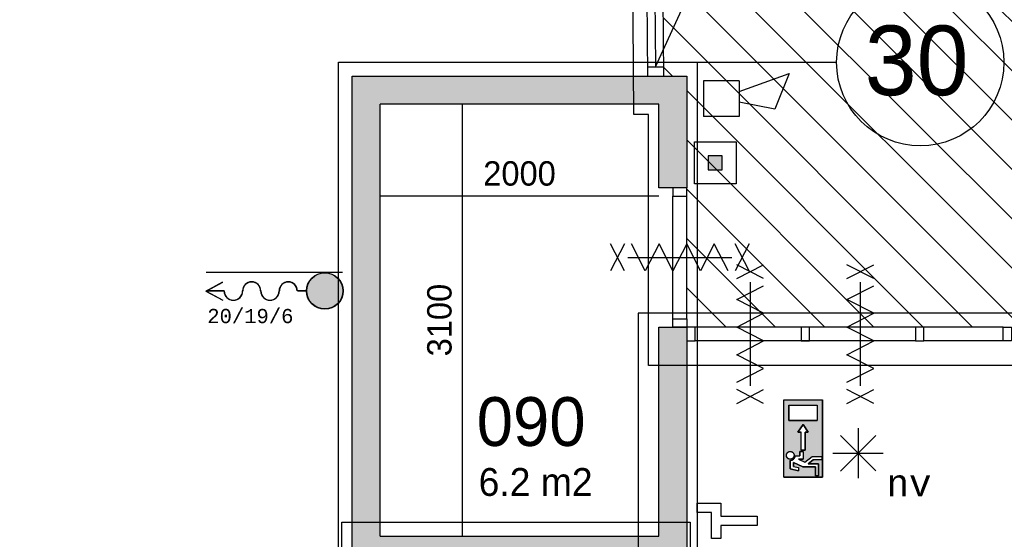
# Model space of a CAD drawing. Extents: x -1826 to 147704, y -44576 to 60962.
# Tile 62 of 75: x 104004 to 111069, y 26411 to 30139. Entities that reach past the tile are written whole.
import ezdxf
from ezdxf.enums import TextEntityAlignment as Align

# ---------------------------------------------------------------- set-up
doc = ezdxf.new("R2010")
doc.units = 0
doc.header["$MEASUREMENT"] = 0
doc.header["$PDMODE"] = 35
doc.header["$PDSIZE"] = -0.5
doc.layers.get('0').update_dxf_attribs({"linetype": 'CONTINUOUS'})
doc.layers.get('DEFPOINTS').update_dxf_attribs({"linetype": 'CONTINUOUS'})
for name, color, linetype in [('AA$1A---_ARCEER', 252, 'CONTINUOUS'), ('AL00---_BRANDBEVEILIGING', 252, 'CONTINUOUS'), ('AL22----_BINNENWAND', 252, 'CONTINUOUS'), ('AL32----_BINNENKOZIJN', 252, 'CONTINUOUS'), ('AM$1A---_MAATVOERING', 252, 'CONTINUOUS'), ('Brandweer', 252, 'CONTINUOUS'), ('brandweer NIEUW', 252, 'CONTINUOUS'), ('COMPARTIMENTERING', 252, 'CONTINUOUS'), ('LAYER01', 252, 'CONTINUOUS'), ('M2', 252, 'CONTINUOUS'), ('OMPARTIMENTERING', 252, 'CONTINUOUS')]:
    doc.layers.add(name, color=color, linetype=linetype)
doc.styles.add('B-01', font='b-gbp')
doc.styles.add('MONOTXT', font='MONOTXT')
doc.dimstyles.new('BBA_STAND', dxfattribs={"dimtxt": 175, "dimasz": 1, "dimexe": 1, "dimexo": 0.001, "dimgap": 75, "dimtad": 1, "dimdec": 0, "dimzin": 0, "dimdsep": 46, "dimtxsty": 'B-01', "dimblk": 'NONE', "dimblk1": 'PIJL1', "dimblk2": 'NONE', "dimcen": 1, "dimse1": 1, "dimse2": 1, "dimclrd": 256, "dimclre": 256, "dimclrt": 256, "dimadec": 4, "dimazin": 0, "dimtfac": 1, "dimtdec": 0, "dimtmove": 0, "dimatfit": 2, "dimldrblk": 'PIJL1', "dimfxl": 1, "dimtfillclr": 256, "dimtolj": 1, "dimtzin": 0, "dimarcsym": 0})

# ---------------------------------------------------------------- blocks, each defined once
blk = doc.blocks.new('*D74')
at = {"layer": 'AM$1A---_MAATVOERING', "lineweight": -2, "transparency": 16777216}
blk.add_line((107179.3, 29534), (107179.3, 26434), dxfattribs=at)
at = {"layer": 'DEFPOINTS', "color": 0, "transparency": 16777216}
for p in [(107977.3, 29534), (107179.3, 26434), (107977.3, 26434)]:
    blk.add_point(p, dxfattribs=at)
at = {"layer": 'AM$1A---_MAATVOERING', "transparency": 16777216, "insert": (107016.8, 27984), "char_height": 175, "attachment_point": 5, "rotation": 90, "style": 'B-01'}
blk.add_mtext('\\A1;3100', dxfattribs=at)
blk = doc.blocks.new('_None')
blk = doc.blocks.new('PIJL1')
at = {"color": 1, "linetype": 'ByBlock'}
blk.add_line((0, 82.6), (0, -82.6), dxfattribs=at)
blk.add_solid([(-100, 16.7), (-100, -16.7), (0, 0)], dxfattribs=at)
blk = doc.blocks.new('*D75')
at = {"layer": 'AM$1A---_MAATVOERING', "lineweight": -2, "transparency": 16777216}
blk.add_line((108590.7, 28872.5), (106590.7, 28872.5), dxfattribs=at)
at = {"layer": 'DEFPOINTS', "color": 0, "transparency": 16777216}
for p in [(106590.7, 29234), (108590.7, 29234), (106590.7, 28872.5)]:
    blk.add_point(p, dxfattribs=at)
at = {"layer": 'AM$1A---_MAATVOERING', "transparency": 16777216, "insert": (107590.7, 29035), "char_height": 175, "attachment_point": 5, "style": 'B-01'}
blk.add_mtext('\\A1;2000', dxfattribs=at)

msp = doc.modelspace()

# ---------------------------------------------------------------- hatches: boundary and pattern name
at = {"layer": 'AA$1A---_ARCEER'}
msp.add_hatch(color=256, dxfattribs=at).paths.add_polyline_path([(108790.7, 24134), (108790.7, 25034), (108690.7, 25034), (108590.7, 25034), (108590.7, 24334), (106590.7, 24334), (106590.7, 26234), (108590.7, 26234), (108590.7, 25934), (108790.7, 25934), (108790.7, 27934), (108690.7, 27934), (108590.7, 27934), (108590.7, 26434), (106590.7, 26434), (106590.7, 29534), (108590.7, 29534), (108590.7, 28934), (108790.7, 28934), (108790.7, 29734), (106390.7, 29734), (106390.7, 24134)])
at = {"layer": 'AL00---_BRANDBEVEILIGING'}
msp.add_hatch(color=256, dxfattribs=at).paths.add_polyline_path([(108945.1, 29062.3), (109045.1, 29062.3), (109045.1, 29162.3), (108945.1, 29162.3)])
at = {"layer": 'Brandweer'}
msp.add_hatch(color=256, dxfattribs=at).paths.add_polyline_path([(106064.3, 28193.2, -1), (106323.3, 28193.2, -1)])
at = {"layer": 'brandweer NIEUW'}
h = msp.add_hatch(color=256, dxfattribs=at)
h.paths.add_polyline_path([(109764, 27411.2), (109486.6, 27411.2), (109486.6, 26856.3), (109764, 26856.3)])
h.paths.add_polyline_path([(109662.3, 27180), (109639.2, 27180), (109639.2, 27050.5), (109611.4, 27050.5), (109611.4, 27180), (109588.3, 27180), (109625.3, 27235.5)], flags=16)
h.paths.add_polyline_path([(109523.6, 27263.2), (109523.6, 27374.2), (109727, 27374.2), (109727, 27263.2)], flags=16)
h.paths.add_polyline_path([(109625.3, 27041.2), (109625.3, 26985.8), (109591.7, 26985.8), (109638.8, 26964.4), (109690, 27004.3), (109759.4, 27004.3), (109759.4, 26981.1), (109698, 26981.1), (109662.3, 26953.4), (109736.3, 26953.4), (109736.3, 26865.5), (109713.2, 26865.5), (109713.2, 26930.3), (109624.4, 26930.3), (109555.9, 26961.4), (109555.9, 26934.5), (109592.9, 26925.2), (109592.9, 26901.4), (109532.8, 26916.4), (109532.8, 26977.4), (109539.3, 26978), (109539.6, 26978.1), (109549.2, 26981.4), (109549.7, 26981.6), (109554.8, 26984.9), (109555.3, 26985.3), (109558.8, 26988.4), (109559, 26988.7), (109563.5, 26994.4), (109563.8, 26995), (109566.5, 27000.6), (109567, 27002.1), (109568, 27005.4), (109568.3, 27006.9), (109568.4, 27007.3), (109568.5, 27007.7), (109568.5, 27008.1), (109568.6, 27008.5), (109568.6, 27008.9), (109602.2, 27008.9), (109602.2, 27041.2)], flags=16)
h.paths.add_polyline_path([(109558.5, 27002.9), (109556.7, 26999.2), (109556.5, 26998.9), (109554.3, 26995.8), (109554.2, 26995.7), (109551.5, 26992.9), (109548.3, 26990.4), (109546.5, 26989.4), (109545.9, 26989), (109542.2, 26987.3), (109538.1, 26986.2), (109538.2, 26986.2), (109536.2, 26986), (109535.3, 26985.8), (109531.4, 26985.7), (109527.4, 26986.2), (109523.3, 26987.3), (109523.5, 26987.3), (109519.6, 26989), (109519.3, 26989.2), (109516.2, 26991.2), (109515.1, 26992.1), (109515, 26992.2), (109515.1, 26992.1), (109515, 26992.2), (109513.1, 26993.9), (109512.7, 26994.3), (109510.5, 26996.9), (109509.7, 26998.2), (109509.6, 26998.4), (109509.7, 26998.2), (109509.6, 26998.3), (109508.3, 27000.4), (109507.5, 27002.1), (109507.2, 27002.7), (109507.4, 27002.3), (109506.2, 27005.4), (109505.7, 27007.8), (109505.5, 27008.3), (109505, 27012.1), (109505.1, 27016.2), (109505.8, 27020.3), (109507.1, 27024.1), (109507.8, 27025.5), (109507.8, 27025.5), (109507.8, 27025.4), (109507.9, 27025.6), (109509, 27027.8), (109511.3, 27031.1), (109512.4, 27032.3), (109512.9, 27032.9), (109512.7, 27032.7), (109513.2, 27033.1), (109514.1, 27034.1), (109515.8, 27035.4), (109516.3, 27035.9), (109519.7, 27038), (109523.5, 27039.7), (109527.4, 27040.8), (109529.4, 27041), (109529.9, 27041.1), (109529.4, 27041.1), (109532.8, 27041.3), (109532.8, 27041.3), (109536.9, 27041), (109540.9, 27040.1), (109542.8, 27039.4), (109543.3, 27039.2), (109542.8, 27039.4), (109545.9, 27038), (109549.4, 27035.8), (109550.6, 27034.8), (109550.8, 27034.7), (109550.6, 27034.8), (109550.7, 27034.7), (109552.5, 27033.2), (109555.2, 27030.1), (109557.4, 27026.6), (109559, 27022.9), (109560.1, 27018.9), (109560.6, 27014.8), (109560.5, 27010.7), (109559.8, 27006.7), (109559.7, 27006.6)], flags=16)
at = {"layer": 'COMPARTIMENTERING'}
h = msp.add_hatch(dxfattribs=at)
h.set_pattern_fill('ANSI31', color=256, scale=2000, angle=-90, style=0)
h.set_pattern_definition([(315, (85188.27, 172733.54), (176.7767, 176.7767), [])])
h.paths.add_polyline_path([(110526, 32100.5), (106557.2, 36177.5), (106557.2, 37734), (108890.7, 40067.5), (112190.7, 40067.5), (114524.2, 37734), (114524.2, 34434), (112190.7, 32100.5)], flags=16)
h.paths.add_polyline_path([(105990.7, 45734.5), (105990.7, 47659.3), (103500.7, 47659.3), (103500.7, 46134.5), (103590.7, 46134.5), (103590.7, 45549.5), (103350.7, 45534.5), (103350.7, 45296.5), (103096.7, 45039.5), (103201.7, 44934.5), (101490.2, 43222.5), (101383.7, 43328.5), (101128.7, 43074.5), (100890.7, 43074.5), (100875.7, 42834.5), (100298.2, 42842), (100298.2, 43074.5), (99840.7, 43074.5), (99840.7, 42924.5), (98765.4, 42924.5), (98764.8, 40433.5), (100590.7, 40433), (100612.9, 40236.4), (100305.7, 40201.6), (100305.7, 38034), (100875.7, 38034), (100890.7, 37449), (100305.7, 37434), (100305.7, 37034), (97240.7, 37034), (97240.7, 34240.4), (104666.2, 34240.4), (106541.7, 36127.2), (109702.9, 32894.4), (108609.5, 31734), (108623, 29734), (108790.7, 29734), (108790.7, 27933.8), (115121.2, 27933.8), (115120.2, 27234), (119440.2, 27234), (119440.2, 32434.3), (118341.2, 32434.3), (118279.8, 32474.8), (116781.7, 33963.3), (116741.9, 34024), (116741.9, 37434), (116491.2, 37449), (116491.2, 38019), (116976.2, 38034), (116976.2, 43034.5), (116091.2, 43034.5), (114990.7, 43034.5), (108240.7, 43034.5), (108240.7, 45734.5)])

# ---------------------------------------------------------------- linework, layer by layer
at = {"layer": 'AL00---_BRANDBEVEILIGING'}
msp.add_lwpolyline([(108845.1, 28962.4), (108845.1, 29262.3), (109145.1, 29262.3), (109145.1, 28962.3), (108845.1, 28962.3)], dxfattribs=at)
msp.add_lwpolyline([(108945.1, 29062.3), (109045.1, 29062.3), (109045.1, 29162.3), (108945.1, 29162.3)], close=True, dxfattribs=at)
at = {"layer": 'AL22----_BINNENWAND'}
msp.add_line((106590.7, 26434), (106590.7, 29534), dxfattribs=at)
for points in [[(106390.7, 24134), (106390.7, 29734)], [(106390.7, 29734), (108790.7, 29734)], [(108790.7, 29734), (108790.7, 28934)], [(108590.7, 29534), (106590.7, 29534)], [(108590.7, 28934), (108590.7, 29534)], [(108790.7, 28934), (108590.7, 28934)], [(108590.7, 27934), (108790.7, 27934)], [(108590.7, 26434), (108590.7, 27934)], [(108790.7, 27933.8), (108790.7, 25934)], [(106590.7, 26434), (108590.7, 26434)]]:
    msp.add_lwpolyline(points, dxfattribs=at)
at = {"layer": 'AL32----_BINNENKOZIJN', "ltscale": 0.2}
for p, q in [((108495.2, 31778.9), (108509, 29733.3)), ((108609.5, 31734), (108623, 29734)), ((108553, 31666.6), (108565.5, 29801)), ((108565.5, 29801), (108951.3, 30643.2))]:
    msp.add_line(p, q, dxfattribs=at)
msp.add_lwpolyline([(108508.5, 29801), (108622.5, 29801)], dxfattribs=at)
at = {"layer": 'AL32----_BINNENKOZIJN'}
for points in [[(108690.7, 28934), (108690.7, 28874.3), (108790.4, 28874.3), (108790.4, 28934)], [(108690.7, 27934), (108690.7, 27994), (108790.7, 27994), (108790.7, 27934)], [(108790.7, 27834), (108850.4, 27834), (108850.4, 27933.8), (108790.7, 27933.8)], [(109610.8, 27834), (109670.5, 27834), (109670.5, 27933.8), (109610.8, 27933.8)], [(110430.9, 27834), (110490.7, 27834), (110490.7, 27933.8), (110430.9, 27933.8)], [(111120.7, 27834), (111060.9, 27834), (111060.9, 27933.8), (111120.7, 27933.8)]]:
    msp.add_lwpolyline(points, close=True, dxfattribs=at)
for points in [[(108690.7, 27994), (108690.7, 28874.3)], [(108790.7, 27994), (108790.4, 28874.3)], [(110430.9, 27933.8), (108850.4, 27933.8)], [(111060.9, 27933.8), (110490.7, 27933.8)], [(110430.9, 27834), (108850.4, 27834)], [(111060.9, 27834), (110490.7, 27834)]]:
    msp.add_lwpolyline(points, dxfattribs=at)
at = {"layer": 'Brandweer'}
for p, q in [((109166.5, 29624.5), (109525.5, 29752.8)), ((109525.5, 29752.8), (109422.9, 29496.3)), ((108910, 29701.5), (108910, 29445)), ((109166.5, 29701.5), (108910, 29701.5)), ((109166.5, 29701.5), (109166.5, 29445)), ((109422.9, 29496.3), (109166.5, 29547.6)), ((109166.5, 29445), (108910, 29445)), ((105339.5, 28192.4), (105461.4, 28258.8)), ((106321, 28326), (105342.5, 28326)), ((106321, 28324.3), (105342.5, 28324.3)), ((105339.5, 28192.4), (105461.4, 28125.9)), ((105343.1, 28192.4), (105462.3, 28257.3)), ((105343.1, 28192.4), (105462.3, 28127.4)), ((105472.2, 28193.2), (105344.6, 28193.2)), ((105472.2, 28191.5), (105344.6, 28191.5)), ((106062.6, 28193.2), (105997, 28193.2)), ((106062.6, 28191.5), (105997, 28191.5)), ((110019.8, 27209.5, 2600), (110019.8, 26849.6, 2600)), ((109892.5, 27156.8, 2600), (110147, 26902.3, 2600)), ((109892.5, 26901.1, 2600), (110148.3, 27156.8, 2600)), ((109838.9, 27028.7, 2600), (110200.6, 27028.7, 2600))]:
    msp.add_line(p, q, dxfattribs=at)
for points in [[(108343.2, 28337), (108243.2, 28530.5)], [(108343.2, 28530.5), (108243.2, 28337)], [(109087.2, 28337), (108988.2, 28530.5), (108889.2, 28337), (108790.2, 28530.5), (108691.2, 28337), (108592.2, 28530.5), (108493.2, 28337), (108394.2, 28530.5)], [(109238.2, 28337), (109138.2, 28530.5)], [(109238.2, 28530.5), (109138.2, 28337)], [(108368.2, 28434), (109113.2, 28434)], [(108368.2, 28434), (109113.2, 28434)], [(108540.7, 28434), (108740.7, 28434), (108940.7, 28434)], [(109148.7, 28281.5), (109342.2, 28381.5)], [(109342.2, 28281.5), (109148.7, 28381.5)], [(109938.7, 28281.5), (110132.2, 28381.5)], [(110132.2, 28281.5), (109938.7, 28381.5)], [(109148.7, 27537.5), (109342.2, 27636.5), (109148.7, 27735.5), (109342.2, 27834.5), (109148.7, 27933.5), (109342.2, 28032.5), (109148.7, 28131.5), (109342.2, 28230.5)], [(109245.7, 28256.5), (109245.7, 27511.5)], [(109245.7, 28256.5), (109245.7, 27511.5)], [(109938.7, 27537.5), (110132.2, 27636.5), (109938.7, 27735.5), (110132.2, 27834.5), (109938.7, 27933.5), (110132.2, 28032.5), (109938.7, 28131.5), (110132.2, 28230.5)], [(110035.7, 28256.5), (110035.7, 27511.5)], [(110035.7, 28256.5), (110035.7, 27511.5)], [(109245.7, 28084), (109245.7, 27884), (109245.7, 27684)], [(110035.7, 28084), (110035.7, 27884), (110035.7, 27684)], [(109148.7, 27386.5), (109342.2, 27486.5)], [(109342.2, 27386.5), (109148.7, 27486.5)], [(109938.7, 27386.5), (110132.2, 27486.5)], [(110132.2, 27386.5), (109938.7, 27486.5)]]:
    msp.add_lwpolyline(points, dxfattribs=at)
msp.add_lwpolyline([(108865.7, 26604), (108865.7, 26669.5), (109034, 26669.5), (109034, 26576), (109295.8, 26576), (109295.8, 26510.5), (109034, 26510.5), (109034, 26417), (108968.5, 26417), (108968.5, 26604)], close=True, dxfattribs=at)
for radius in [131.2, 129.5]:
    msp.add_circle((106193.8, 28193.2), radius, dxfattribs=at)
for centre, radius, start, end in [((105669, 28193.2), 65.6, 0, 180), ((105931.4, 28193.2), 65.6, 0, 180), ((105537.8, 28193.2), 67.3, 180, 0), ((105537.8, 28193.2), 65.6, 180, 0), ((105669, 28193.2), 63.9, 0, 180), ((105800.2, 28193.2), 67.3, 180, 0), ((105800.2, 28193.2), 65.6, 180, 0), ((105931.4, 28193.2), 63.9, 0, 180)]:
    msp.add_arc(centre, radius, start, end, dxfattribs=at)
at = {"layer": 'brandweer NIEUW'}
for p, q in [((109486.6, 27411.2), (109764, 27411.2)), ((109486.6, 26856.3), (109486.6, 27411.2)), ((109764, 26856.3), (109764, 27411.2)), ((109523.6, 27374.2), (109523.6, 27263.2)), ((109523.6, 27374.2), (109727, 27374.2)), ((109727, 27374.2), (109727, 27263.2)), ((109523.6, 27263.2), (109727, 27263.2)), ((109625.3, 27235.5), (109588.3, 27180)), ((109662.3, 27180), (109625.3, 27235.5)), ((109588.3, 27180), (109611.4, 27180)), ((109611.4, 27050.5), (109611.4, 27180)), ((109639.2, 27180), (109662.3, 27180)), ((109639.2, 27050.5), (109639.2, 27180)), ((109568.6, 27008.9), (109602.2, 27008.9)), ((109602.2, 27041.2), (109602.2, 27008.9)), ((109625.3, 27041.2), (109602.2, 27041.2)), ((109611.4, 27050.5), (109639.2, 27050.5)), ((109625.3, 27041.2), (109625.3, 26985.8)), ((109638.6, 26964.2), (109690, 27004.3)), ((109690, 27004.3), (109759.4, 27004.3)), ((109759.4, 27004.3), (109759.4, 26981.1)), ((109532.8, 26977.4), (109532.8, 26916.4)), ((109532.8, 26916.4), (109592.9, 26901.4)), ((109555.9, 26961.4), (109624.4, 26930.3)), ((109555.9, 26934.5), (109555.9, 26961.4)), ((109555.9, 26934.5), (109592.9, 26925.2)), ((109591.7, 26985.8), (109625.3, 26985.8)), ((109591.7, 26985.8), (109638.8, 26964.4)), ((109592.9, 26925.2), (109592.9, 26901.4)), ((109624.4, 26930.3), (109713.2, 26930.3)), ((109662.3, 26953.4), (109698, 26981.1)), ((109736.3, 26953.4), (109662.3, 26953.4)), ((109759.4, 26981.1), (109698, 26981.1)), ((109713.2, 26930.3), (109713.2, 26865.5)), ((109736.3, 26865.5), (109736.3, 26953.4)), ((109486.6, 26856.3), (109764, 26856.3)), ((109713.2, 26865.5), (109736.3, 26865.5))]:
    msp.add_line(p, q, dxfattribs=at)
for points in [[(109764, 26856.3), (109486.6, 26856.3), (109486.6, 27411.2), (109764, 27411.2), (109764, 26856.3)], [(109727, 27263.2), (109523.6, 27263.2), (109523.6, 27374.2), (109727, 27374.2), (109727, 27263.2)], [(109639.2, 27050.5), (109611.4, 27050.5), (109611.4, 27180), (109588.3, 27180), (109625.3, 27235.5), (109662.3, 27180), (109639.2, 27180), (109639.2, 27050.5)], [(109513.2, 27033.1), (109514.2, 27034.1), (109515.2, 27034.9), (109516.3, 27035.8), (109517.4, 27036.6), (109518.6, 27037.3), (109519.7, 27038), (109521, 27038.6), (109522.2, 27039.1), (109523.5, 27039.6), (109524.8, 27040.1), (109526.1, 27040.4), (109527.4, 27040.7), (109528.8, 27040.9), (109530.1, 27041.1), (109531.5, 27041.2), (109532.8, 27041.2), (109534.2, 27041.2), (109535.5, 27041.1), (109536.9, 27040.9), (109538.2, 27040.7), (109539.6, 27040.4), (109540.9, 27040.1), (109542.2, 27039.6), (109543.4, 27039.1), (109544.7, 27038.6), (109545.9, 27038), (109547.1, 27037.3), (109548.2, 27036.6), (109549.4, 27035.8), (109550.4, 27034.9), (109551.5, 27034.1), (109552.4, 27033.1), (109553.4, 27032.1), (109554.3, 27031.1), (109555.1, 27030), (109555.9, 27028.9), (109556.6, 27027.8), (109557.3, 27026.6), (109557.9, 27025.4), (109558.5, 27024.1), (109558.9, 27022.8), (109559.4, 27021.6), (109559.7, 27020.2), (109560, 27018.9), (109560.3, 27017.6), (109560.4, 27016.2), (109560.5, 27014.9), (109560.6, 27013.5), (109560.5, 27012.1), (109560.4, 27010.8), (109560.3, 27009.4), (109560, 27008.1), (109559.7, 27006.8), (109559.4, 27005.4), (109558.9, 27004.2), (109558.5, 27002.9), (109557.9, 27001.6), (109557.3, 27000.4), (109556.6, 26999.2), (109555.9, 26998.1), (109555.1, 26997), (109554.3, 26995.9), (109553.4, 26994.9), (109552.4, 26993.9), (109551.5, 26992.9), (109550.4, 26992.1), (109549.4, 26991.2), (109548.2, 26990.4), (109547.1, 26989.7), (109545.9, 26989), (109544.7, 26988.4), (109543.4, 26987.9), (109542.2, 26987.4), (109540.9, 26987), (109539.6, 26986.6), (109538.2, 26986.3), (109536.9, 26986.1), (109535.5, 26985.9), (109534.2, 26985.8), (109532.8, 26985.8), (109531.5, 26985.8), (109530.1, 26985.9), (109528.8, 26986.1), (109527.4, 26986.3), (109526.1, 26986.6), (109524.8, 26987), (109523.5, 26987.4), (109522.2, 26987.9), (109521, 26988.4), (109519.7, 26989), (109518.6, 26989.7), (109517.4, 26990.4), (109516.3, 26991.2), (109515.2, 26992.1), (109514.2, 26992.9), (109513.2, 26993.9), (109512.3, 26994.9), (109511.4, 26995.9), (109510.5, 26997), (109509.8, 26998.1), (109509, 26999.2), (109508.4, 27000.4), (109507.7, 27001.6), (109507.2, 27002.9), (109506.7, 27004.2), (109506.3, 27005.5), (109505.9, 27006.8), (109505.6, 27008.1), (109505.4, 27009.4), (109505.2, 27010.8), (109505.1, 27012.1), (109505.1, 27013.5), (109505.1, 27014.9), (109505.2, 27016.2), (109505.4, 27017.6), (109505.6, 27018.9), (109505.9, 27020.2), (109506.3, 27021.6), (109506.7, 27022.9), (109507.2, 27024.1), (109507.7, 27025.4), (109508.4, 27026.6), (109509, 27027.8), (109509.8, 27028.9), (109510.5, 27030), (109511.4, 27031.1), (109512.3, 27032.1), (109513.2, 27033.1)], [(109528.7, 26986.1), (109524.1, 26987.2), (109519, 26989.5), (109515.1, 26992.2), (109512.6, 26994.5), (109509.6, 26998.3), (109507.5, 27002.2), (109505.7, 27007.8), (109505.1, 27015.2), (109506.2, 27021.4), (109507.8, 27025.5), (109508.9, 27027.6), (109510.7, 27030.2), (109512.5, 27032.4), (109515.9, 27035.5), (109519.4, 27037.8), (109523.7, 27039.7), (109529.5, 27041), (109533.7, 27041.2), (109537.2, 27040.9), (109542.9, 27039.4), (109546.3, 27037.7), (109550.7, 27034.8), (109554.8, 27030.4), (109556.7, 27027.6), (109558.8, 27023.1), (109560.1, 27018.8), (109560.5, 27012.1), (109559.5, 27006), (109558, 27001.8), (109556.2, 26998.5), (109553.8, 26995.3), (109550.4, 26992), (109546.4, 26989.3), (109543.1, 26987.7), (109538.9, 26986.4), (109536.1, 26986), (109531.5, 26985.8), (109528.7, 26986.1)], [(109736.3, 26865.5), (109713.2, 26865.5), (109713.2, 26930.3), (109624.4, 26930.3), (109555.9, 26961.4), (109555.9, 26934.5), (109592.9, 26925.2), (109592.9, 26901.4), (109532.8, 26916.4), (109532.8, 26977.4), (109538.7, 26977.9), (109541.2, 26978.4), (109543.7, 26979.1), (109546.4, 26980), (109549.9, 26981.7), (109552.7, 26983.3), (109554.5, 26984.6), (109556.8, 26986.5), (109558.7, 26988.3), (109561.2, 26991.2), (109563.2, 26993.9), (109564.9, 26996.9), (109566.3, 26999.9), (109567.7, 27004), (109568.3, 27006.9), (109569, 27008.9), (109602.2, 27008.9), (109602.2, 27041.2), (109625.3, 27041.2), (109625.3, 26985.8), (109591.7, 26985.8), (109638.8, 26964.4), (109690, 27004.3), (109759.4, 27004.3), (109759.4, 26981.1), (109698, 26981.1), (109662.3, 26953.4), (109736.3, 26953.4), (109736.3, 26865.5)], [(109532.8, 26977.4), (109533.2, 26977.4), (109533.6, 26977.4), (109534, 26977.4), (109534.5, 26977.4), (109534.9, 26977.4), (109535.3, 26977.5), (109535.7, 26977.5), (109536.1, 26977.5), (109536.5, 26977.6), (109536.9, 26977.6), (109537.3, 26977.7), (109537.7, 26977.7), (109538.1, 26977.8), (109538.5, 26977.8), (109538.9, 26977.9), (109539.3, 26978), (109539.7, 26978), (109540.1, 26978.1), (109540.5, 26978.2), (109540.9, 26978.3), (109541.3, 26978.4), (109541.7, 26978.5), (109542.1, 26978.6), (109542.5, 26978.7), (109542.9, 26978.8), (109543.3, 26978.9), (109543.6, 26979), (109544, 26979.2), (109544.4, 26979.3), (109544.8, 26979.4), (109545.2, 26979.6), (109545.6, 26979.7), (109545.9, 26979.9), (109546.3, 26980), (109546.7, 26980.2), (109547.1, 26980.3), (109547.4, 26980.5), (109547.8, 26980.6), (109548.2, 26980.8), (109548.6, 26981), (109548.9, 26981.2), (109549.3, 26981.4), (109549.6, 26981.5), (109550, 26981.7), (109550.4, 26981.9), (109550.7, 26982.1), (109551.1, 26982.3), (109551.4, 26982.5), (109551.8, 26982.8), (109552.1, 26983), (109552.5, 26983.2), (109552.8, 26983.4), (109553.1, 26983.6), (109553.5, 26983.9), (109553.8, 26984.1), (109554.1, 26984.3), (109554.5, 26984.6), (109554.8, 26984.8), (109555.1, 26985.1), (109555.4, 26985.3), (109555.7, 26985.6), (109556.1, 26985.9), (109556.4, 26986.1), (109556.7, 26986.4), (109557, 26986.7), (109557.3, 26986.9), (109557.6, 26987.2), (109557.9, 26987.5), (109558.2, 26987.8), (109558.4, 26988.1), (109558.7, 26988.3), (109559, 26988.6), (109559.3, 26988.9), (109559.6, 26989.2), (109559.8, 26989.5), (109560.1, 26989.8), (109560.4, 26990.2), (109560.6, 26990.5), (109560.9, 26990.8), (109561.1, 26991.1), (109561.4, 26991.4), (109561.6, 26991.7), (109561.9, 26992.1), (109562.1, 26992.4), (109562.4, 26992.7), (109562.6, 26993.1), (109562.8, 26993.4), (109563.1, 26993.7), (109563.3, 26994.1), (109563.5, 26994.4), (109563.7, 26994.8), (109563.9, 26995.1), (109564.1, 26995.5), (109564.3, 26995.8), (109564.5, 26996.2), (109564.7, 26996.5), (109564.9, 26996.9), (109565.1, 26997.3), (109565.3, 26997.6), (109565.4, 26998), (109565.6, 26998.4), (109565.8, 26998.7), (109565.9, 26999.1), (109566.1, 26999.5), (109566.3, 26999.9), (109566.4, 27000.2), (109566.6, 27000.6), (109566.7, 27001), (109566.8, 27001.4), (109567, 27001.8), (109567.1, 27002.1), (109567.2, 27002.5), (109567.4, 27002.9), (109567.5, 27003.3), (109567.6, 27003.7), (109567.7, 27004.1), (109567.8, 27004.5), (109567.9, 27004.9), (109568, 27005.3), (109568.1, 27005.7), (109568.2, 27006.1), (109568.2, 27006.5), (109568.3, 27006.9), (109568.4, 27007.3), (109568.5, 27007.7), (109568.5, 27008.1), (109568.6, 27008.5), (109568.6, 27008.9)]]:
    msp.add_lwpolyline(points, dxfattribs=at)
msp.add_lwpolyline([(109532.8, 26977.4), (109539.5, 26978), (109549.5, 26981.4), (109554.9, 26985), (109558.9, 26988.5), (109563.6, 26994.6), (109566.7, 27001), (109568.1, 27005.9), (109569, 27008.9), (109602.2, 27008.9), (109602.2, 27041.2), (109625.3, 27041.2), (109625.3, 26985.8), (109591.7, 26985.8), (109638.8, 26964.4), (109690, 27004.3), (109759.4, 27004.3), (109759.4, 26981.1), (109698, 26981.1), (109662.3, 26953.4), (109736.3, 26953.4), (109736.3, 26865.5), (109713.2, 26865.5), (109713.2, 26930.3), (109624.4, 26930.3), (109555.9, 26961.4), (109555.9, 26934.5), (109592.9, 26925.2), (109592.9, 26901.4), (109532.8, 26916.4)], close=True, dxfattribs=at)
at = {"layer": 'COMPARTIMENTERING'}
msp.add_circle((110465.7, 29834), 600, dxfattribs=at)
at = {"layer": 'OMPARTIMENTERING', "ltscale": 800}
for p, q in [((106290.7, 26134), (106290.7, 29834)), ((106290.7, 29834), (108865.7, 29834)), ((108865.7, 29834), (109865.7, 29834))]:
    msp.add_line(p, q, dxfattribs=at)
for points in [[(103190.7, 47858.3), (106165.7, 47858.3), (106165.7, 45984.5), (108500.7, 45984.5), (108500.7, 43284.5), (117180.2, 43284.5), (117180.2, 37334), (116940.9, 37334), (116940.9, 34086.7), (118403, 32634), (120128.2, 32634), (120128.2, 32118.3), (119640.9, 31422.1), (119640.9, 27059.3), (114846.2, 27059.3), (114846.2, 27659), (108515.7, 27659), (108515.7, 29459), (108410.8, 29459), (108394.9, 31818.3), (109478.6, 32968.4), (106616.3, 35908.7), (104750.1, 34041.4), (97040.7, 34041.4)], [(108865.7, 29834), (108865.7, 26134), (106290.7, 26134)], [(108815.7, 24059), (106315.7, 24059), (106315.7, 26534), (108815.7, 26534), (108815.7, 24059)]]:
    msp.add_lwpolyline(points, dxfattribs=at)
msp.add_lwpolyline([(115221.2, 28034.1), (108440.7, 28034), (108440.7, 24034), (115221.2, 24034)], close=True, dxfattribs=at)

# ---------------------------------------------------------------- texts
at = {"layer": 'Brandweer', "style": 'MONOTXT'}
msp.add_text('20/19/6', height=102.04, rotation=0, dxfattribs=at).set_placement((105350.3, 28013.2), align=Align.MIDDLE_LEFT)
msp.add_text('nv', height=185.94, rotation=360, dxfattribs=at).set_placement((110385.3, 26813.2, 2600), align=Align.MIDDLE)
at = {"layer": 'LAYER01', "style": 'B-01'}
for s, height, p in [('30', 500, (110068, 29597.5)), ('090', 350, (107283.7, 27081))]:
    msp.add_text(s, height=height, rotation=0, dxfattribs=at).set_placement(p)
at = {"layer": 'M2', "insert": (107297.3, 26922.5), "char_height": 200, "width": 1805, "attachment_point": 1, "rotation": 360, "style": 'B-01'}
msp.add_mtext('6.2 m2', dxfattribs=at)

# ---------------------------------------------------------------- dimensions: what is measured, and where the dimension line sits
at = {"layer": 'AM$1A---_MAATVOERING'}
for base, p1, p2, angle, picture, middle in [((107179.3, 26434), (107977.3, 29534), (107977.3, 26434), 270, '*D74', (107016.8, 27984)), ((106590.7, 28872.5), (108590.7, 29234), (106590.7, 29234), 360, '*D75', (107590.7, 29035))]:
    dim = msp.add_linear_dim(base=base, p1=p1, p2=p2, angle=angle, dimstyle='BBA_STAND', dxfattribs=at)
    dim.commit()
    dim.dimension.update_dxf_attribs({"geometry": picture, "text_midpoint": middle})

doc.saveas('drawing.dxf')
